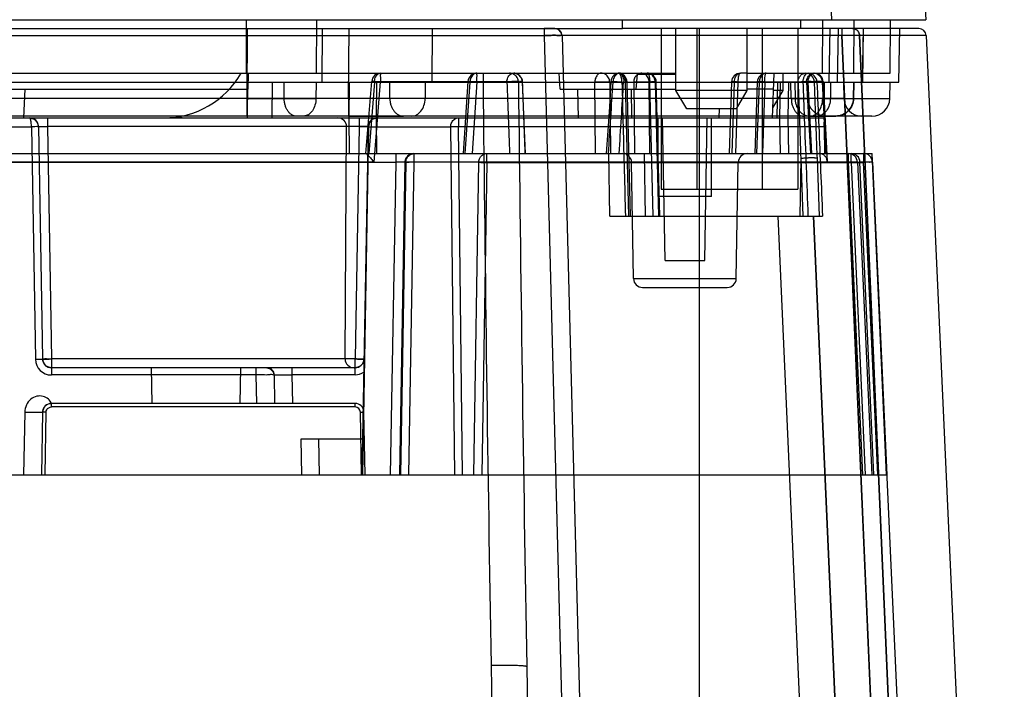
# Model space of a CAD drawing. Header units: millimetres. Extents: x 42 to 339, y 169 to 362.
# Tile 11 of 12: x 280 to 335, y 294 to 332. Entities that reach past the tile are written whole.
import ezdxf

# ---------------------------------------------------------------- set-up
doc = ezdxf.new("R2010")
doc.units = ezdxf.units.MM
doc.header["$LTSCALE"] = 34.608482
doc.layers.get('0').update_dxf_attribs({"linetype": 'CONTINUOUS'})

msp = doc.modelspace()

# ---------------------------------------------------------------- linework, layer by layer
at = {"color": 7, "linetype": 'Continuous'}
for p, q in [((329.403, 360.889), (330.94, 331.563)), ((325.674, 331.563), (325.346, 338.47)), ((55.44, 331.563), (330.94, 331.563)), ((292.861, 328.563), (292.872, 331.563)), ((296.791, 328.563), (296.802, 331.563)), ((313.94, 331.063), (313.936, 331.563)), ((323.94, 331.063), (323.945, 331.563)), ((325.149, 328.563), (325.174, 331.563)), ((326.907, 328.563), (326.933, 331.563)), ((328.94, 328.563), (328.967, 331.563)), ((70.288, 330.684), (309.551, 330.684)), ((182.362, 331.063), (313.941, 331.063)), ((292.894, 327.145), (292.921, 331.063)), ((297.107, 328.063), (297.128, 331.063)), ((298.588, 327.145), (298.62, 331.063)), ((303.269, 328.063), (303.293, 331.063)), ((310.151, 331.063), (309.551, 331.063)), ((309.551, 331.063), (309.551, 330.684)), ((309.551, 330.684), (312.082, 234.037)), ((326.24, 330.673), (310.551, 330.673)), ((310.551, 330.673), (313.081, 234.05)), ((323.94, 331.063), (313.941, 331.063)), ((316.105, 331.063), (316.105, 322.063)), ((316.94, 327.602), (316.94, 331.063)), ((318.105, 331.063), (318.105, 322.063)), ((318.24, 331.063), (318.24, 228.563)), ((320.94, 327.602), (320.94, 331.063)), ((321.775, 331.063), (321.775, 322.063)), ((323.775, 331.063), (323.775, 322.063)), ((330.558, 331.063), (323.94, 331.063)), ((325.526, 328.063), (325.577, 331.063)), ((325.993, 328.063), (326.044, 331.063)), ((326.838, 331.063), (326.24, 331.063)), ((326.24, 331.063), (326.24, 330.673)), ((326.24, 330.673), (330.422, 234.05)), ((330.423, 234.05), (326.24, 330.673)), ((330.958, 330.681), (327.236, 330.681)), ((327.236, 330.681), (331.419, 234.04)), ((331.419, 234.04), (327.236, 330.681)), ((327.405, 328.063), (327.456, 331.063)), ((327.406, 328.063), (327.458, 331.063)), ((329.44, 328.063), (329.493, 331.063)), ((330.958, 330.681), (335.346, 234.04)), ((178.44, 328.563), (316.94, 328.563)), ((292.962, 327.672), (292.978, 328.561)), ((306.125, 328.563), (306.125, 328.089)), ((310.44, 327.663), (310.393, 328.563)), ((314.765, 328.51), (314.69, 327.663)), ((314.765, 328.51), (316.94, 328.51)), ((320.94, 328.563), (320.554, 328.563)), ((320.94, 328.563), (328.94, 328.563)), ((322.358, 326.063), (322.445, 328.563)), ((322.94, 327.602), (322.94, 328.563)), ((62.94, 328.063), (329.44, 328.063)), ((292.906, 327.145), (292.9, 328.063)), ((292.914, 328.063), (292.9, 326.063)), ((294.293, 328.063), (294.279, 326.063)), ((294.975, 327.145), (294.969, 328.063)), ((296.762, 328.063), (296.756, 327.145)), ((298.612, 328.063), (298.595, 326.063)), ((298.603, 327.145), (298.596, 328.063)), ((299.56, 324.063), (299.884, 328.103)), ((300.038, 328.071), (299.716, 324.063)), ((300.021, 323.589), (300.383, 328.089)), ((300.038, 328.071), (315.776, 328.071)), ((300.144, 328.063), (300.128, 326.063)), ((306.125, 328.089), (300.383, 328.089)), ((300.901, 327.145), (300.894, 328.063)), ((302.885, 328.063), (302.878, 327.145)), ((305.278, 328.096), (305.009, 324.063)), ((305.126, 324.063), (305.394, 328.071)), ((305.777, 328.089), (305.508, 324.063)), ((312.436, 324.063), (312.392, 328.071)), ((313.226, 328.071), (313.272, 324.063)), ((314.306, 320.563), (314.11, 328.071)), ((314.399, 320.563), (314.198, 328.076)), ((314.584, 328.071), (314.61, 324.063)), ((315.467, 324.063), (315.438, 328.071)), ((315.657, 320.563), (315.47, 328.071)), ((315.776, 328.071), (315.964, 320.563)), ((316.029, 320.563), (315.834, 328.076)), ((320.055, 328.08), (319.914, 324.063)), ((320.21, 328.071), (320.069, 324.063)), ((324.35, 328.071), (320.21, 328.071)), ((320.297, 324.063), (320.427, 328.071)), ((321.498, 328.079), (321.365, 324.063)), ((321.482, 324.063), (321.615, 328.071)), ((321.914, 328.071), (321.791, 324.063)), ((322.625, 328.063), (322.591, 326.063)), ((322.777, 328.063), (322.743, 326.063)), ((323.24, 328.063), (323.206, 326.063)), ((323.241, 328.063), (323.207, 326.063)), ((323.403, 327.145), (323.387, 328.063)), ((323.633, 327.145), (323.617, 328.063)), ((324.264, 328.071), (324.472, 324.063)), ((324.327, 327.145), (324.312, 328.063)), ((324.313, 328.063), (324.328, 327.145)), ((324.553, 324.063), (324.35, 328.071)), ((325.193, 328.085), (324.701, 328.085)), ((325.354, 324.063), (325.145, 328.085)), ((325.355, 324.063), (325.146, 328.089)), ((325.181, 328.063), (325.165, 327.145)), ((325.193, 328.085), (325.421, 323.585)), ((325.194, 328.088), (325.421, 323.621)), ((325.24, 326.063), (325.275, 328.063)), ((325.609, 328.063), (325.594, 327.145)), ((326.34, 328.063), (326.356, 327.145)), ((326.906, 328.063), (326.891, 327.145)), ((326.892, 327.145), (326.907, 328.063)), ((328.924, 327.145), (328.94, 328.063)), ((185.44, 327.663), (291.898, 327.663)), ((280.44, 327.663), (280.357, 326.063)), ((291.919, 327.672), (292.962, 327.672)), ((310.44, 327.663), (316.94, 327.663)), ((311.468, 326.063), (311.44, 327.663)), ((314.468, 326.063), (314.44, 327.663)), ((320.94, 327.602), (316.94, 327.602)), ((317.54, 326.563), (316.94, 327.602)), ((320.34, 326.563), (320.94, 327.602)), ((322.414, 327.663), (320.94, 327.663)), ((322.378, 326.627), (322.94, 327.602)), ((322.94, 327.602), (322.412, 327.602)), ((326.356, 327.145), (100.356, 327.145)), ((292.894, 326.163), (292.894, 327.145)), ((292.906, 327.145), (292.906, 326.163)), ((298.588, 327.145), (298.588, 326.163)), ((298.603, 326.163), (298.603, 327.145)), ((326.891, 327.145), (328.924, 327.145)), ((320.34, 326.563), (317.54, 326.563)), ((319.358, 326.063), (319.375, 326.563)), ((327.925, 326.163), (64.456, 326.163)), ((185.524, 326.063), (288.232, 326.063)), ((280.705, 326.063), (280.953, 325.997)), ((281.135, 325.817), (281.205, 325.572)), ((281.705, 326.063), (281.705, 325.572)), ((288.232, 326.063), (289.575, 326.063)), ((289.575, 326.063), (322.358, 326.063)), ((298.595, 326.063), (298.612, 324.063)), ((298.595, 326.063), (300.128, 326.063)), ((298.603, 326.163), (301.667, 326.163)), ((299.176, 326.063), (299.176, 325.572)), ((299.928, 325.997), (300.176, 326.063)), ((300.128, 326.063), (300.144, 324.063)), ((304.755, 326.063), (304.755, 325.554)), ((315.94, 321.663), (315.94, 326.063)), ((316.33, 318.063), (316.19, 326.063)), ((318.551, 318.063), (318.69, 326.063)), ((318.94, 321.663), (318.94, 326.063)), ((322.358, 326.063), (325.24, 326.063)), ((322.743, 326.063), (322.777, 324.063)), ((322.743, 326.063), (323.206, 326.063)), ((323.206, 326.063), (323.24, 324.063)), ((324.399, 326.163), (325.326, 326.163)), ((324.399, 326.163), (325.328, 326.163)), ((324.475, 326.163), (325.893, 326.163)), ((325.894, 326.163), (324.828, 326.163)), ((261.931, 325.554), (280.805, 325.554)), ((280.805, 325.554), (281.032, 312.54)), ((281.204, 325.571), (281.203, 325.588)), ((281.205, 325.572), (281.432, 312.554)), ((299.176, 325.572), (281.705, 325.572)), ((281.705, 325.572), (281.932, 312.554)), ((298.388, 312.554), (298.478, 325.572)), ((299.176, 325.572), (298.949, 312.554)), ((299.676, 325.572), (299.336, 306.063)), ((299.389, 306.063), (299.729, 325.554)), ((299.729, 325.554), (304.308, 325.554)), ((304.308, 325.554), (304.518, 306.063)), ((325.239, 325.554), (304.755, 325.554)), ((304.965, 306.063), (304.755, 325.554)), ((325.239, 325.554), (325.265, 324.063)), ((64.274, 324.063), (327.93, 324.063)), ((301.246, 323.572), (301.246, 324.063)), ((302.246, 324.063), (302.246, 323.572)), ((306.329, 323.567), (306.329, 324.063)), ((313.23, 320.563), (313.169, 324.063)), ((315.23, 320.563), (315.169, 324.063)), ((326.614, 323.572), (326.614, 324.063)), ((326.757, 323.572), (326.757, 324.063)), ((327.461, 324.063), (327.461, 323.567)), ((328.749, 306.063), (327.93, 324.063)), ((300.021, 323.589), (262.246, 323.589)), ((279.635, 323.572), (301.246, 323.572)), ((300.94, 306.063), (301.246, 323.572)), ((301.746, 323.572), (301.44, 306.063)), ((301.799, 323.572), (301.493, 306.063)), ((326.757, 323.572), (301.799, 323.572)), ((302.246, 323.572), (301.94, 306.063)), ((305.617, 306.063), (305.882, 323.572)), ((306.329, 323.567), (306.064, 306.063)), ((306.329, 323.567), (327.461, 323.567)), ((314.563, 317.054), (314.449, 323.572)), ((320.318, 317.054), (320.432, 323.572)), ((323.934, 323.774), (323.886, 320.563)), ((323.934, 323.774), (324.055, 320.563)), ((324.987, 320.563), (324.865, 323.788)), ((327.114, 323.585), (325.421, 323.585)), ((327.423, 306.063), (326.614, 323.572)), ((326.757, 323.572), (327.541, 306.063)), ((327.114, 323.586), (327.923, 306.063)), ((327.114, 323.585), (327.922, 306.063)), ((327.962, 323.585), (327.256, 323.585)), ((328.041, 306.063), (327.256, 323.585)), ((328.255, 306.063), (327.461, 323.567)), ((327.96, 323.585), (328.755, 306.063)), ((327.96, 323.585), (328.755, 306.063)), ((327.962, 323.585), (332.164, 231.063)), ((316.105, 322.063), (323.775, 322.063)), ((318.94, 321.663), (315.94, 321.663)), ((313.23, 320.563), (325.156, 320.563)), ((322.657, 320.563), (326.604, 231.063)), ((328.598, 231.063), (324.651, 320.563)), ((324.651, 320.563), (328.598, 231.063)), ((316.33, 318.063), (318.551, 318.063)), ((314.563, 317.054), (320.318, 317.054)), ((315.063, 316.563), (319.818, 316.563)), ((298.949, 312.554), (281.932, 312.554)), ((281.932, 312.554), (281.932, 311.656)), ((298.949, 311.67), (298.949, 312.563)), ((298.949, 312.063), (281.932, 312.063)), ((287.575, 310.063), (287.54, 312.063)), ((292.505, 310.063), (292.54, 312.063)), ((293.412, 311.656), (293.412, 312.063)), ((295.412, 312.063), (295.412, 311.67)), ((293.412, 311.656), (281.932, 311.656)), ((293.44, 310.063), (293.412, 311.656)), ((294.412, 311.67), (294.44, 310.063)), ((298.949, 311.67), (295.412, 311.67)), ((295.412, 311.67), (295.44, 310.063)), ((298.949, 310.063), (281.932, 310.063)), ((281.932, 309.866), (281.932, 310.063)), ((298.949, 309.866), (281.932, 309.866)), ((298.949, 309.866), (298.949, 310.063)), ((280.432, 309.572), (280.371, 306.063)), ((281.432, 309.571), (281.371, 306.063)), ((281.571, 306.063), (281.632, 309.57)), ((299.31, 306.063), (299.249, 309.57)), ((299.51, 306.063), (299.449, 309.571)), ((299.371, 308.063), (295.905, 308.063)), ((295.905, 308.063), (295.94, 306.063)), ((296.905, 308.063), (296.94, 306.063)), ((299.371, 308.063), (299.371, 308.073)), ((216.941, 306.063), (328.755, 306.063)), ((306.575, 295.399), (307.742, 228.563)), ((308.575, 295.339), (309.74, 228.563))]:
    msp.add_line(p, q, dxfattribs=at)
for points in [[(310.551, 330.673), (310.493, 330.869), (310.348, 331.011), (310.151, 331.063)], [(308.495, 324.063), (308.444, 325.362), (308.393, 326.701), (308.342, 328.08)], [(313.295, 328.094), (313.206, 326.688), (313.119, 325.345), (313.035, 324.063)], [(280.705, 326.063), (280.952, 325.997), (281.135, 325.817), (281.205, 325.572)], [(281.139, 325.811), (281.048, 325.927), (280.938, 326.005), (280.79, 326.055)], [(299.676, 325.572), (299.745, 325.817), (299.928, 325.997)], [(301.746, 323.572), (301.815, 323.817), (301.998, 323.997), (302.246, 324.063)], [(281.932, 312.063), (281.779, 312.087), (281.641, 312.156), (281.53, 312.265), (281.458, 312.402), (281.432, 312.554)], [(299.449, 312.554), (299.422, 312.402), (299.35, 312.265), (299.24, 312.156), (299.102, 312.087), (298.949, 312.063)], [(294.012, 312.063), (294.21, 312.01), (294.356, 311.867), (294.412, 311.67)], [(281.432, 309.571), (281.458, 309.722), (281.525, 309.854), (281.627, 309.959), (281.761, 310.033), (281.931, 310.063)]]:
    msp.add_lwpolyline(points, dxfattribs=at)
for centre, radius, start, end in [((310.151, 330.663), 0.4, 1.4994, 90.0028), ((330.558, 330.663), 0.4, 2.6, 89.9999), ((288.232, 331.063), 5, 270, 329.9479), ((300.383, 328.063), 0.5, 90, 175.4086), ((305.777, 328.063), 0.5, 90.0001, 176.1815), ((307.843, 328.063), 0.5, 2.0228, 89.9975), ((313.794, 328.063), 0.5, 90.0012, 176.4099), ((313.7, 328.063), 0.5, 1.5254, 90), ((315.334, 328.063), 0.5, 1.4823, 90), ((320.554, 328.063), 0.5, 90, 177.9826), ((321.998, 328.063), 0.5, 89.9933, 178.1008), ((324.203, 328.065), 0.498, 46.1859, 89.9909), ((324.344, 328.065), 0.498, 46.1911, 89.9914), ((324.647, 328.063), 0.5, 2.972, 90), ((324.647, 328.065), 0.498, 46.2025, 89.9923), ((324.695, 328.063), 0.5, 2.9035, 90), ((324.695, 328.065), 0.498, 46.2043, 89.9924), ((4850.739, 374.305), 4544.849, 180.582648, 180.994801), ((4801.809, 373.622), 4495.914, 180.580276, 180.996915), ((1301.878, 363.786), 995.06, 182.056892, 182.287881), ((5684.354, 388.93), 5376.594, 180.648558, 180.997513), ((5684.351, 388.931), 5376.591, 180.648563, 180.997518), ((308.083, 324.53), 3.572, 88.7109, 89.2006), ((1410.254, 366.799), 1102.608, 182.012833, 182.221283), ((-696.176, 391.312), 1011.566, 356.188152, 356.415683), ((-858.181, 397.811), 1174.255, 356.399211, 356.595175), ((324.201, 328.063), 0.501, 2.5697, 46.1963), ((324.342, 328.063), 0.501, 2.571, 46.201), ((325.038, 321.307), 6.801, 92.2772, 92.608), ((324.645, 328.063), 0.5, 2.5741, 46.2113), ((324.693, 328.063), 0.5, 2.5747, 46.213), ((294.837, 1627.408), 1300.264, 269.914366, 270.08455), ((293.941, 722.752), 395.608, 269.85017, 270.14983), ((327.356, 327.163), 1, 181, 270), ((327.925, 327.163), 1, 270, 359), ((280.705, 325.563), 0.5, 1, 90), ((289.575, 329.063), 3, 258.1429, 269.9978), ((300.176, 325.563), 0.5, 90, 179), ((302.246, 323.563), 0.5, 90, 179), ((313.949, 323.563), 0.5, 1, 89.9975), ((320.932, 323.563), 0.5, 90.0025, 179), ((326.614, 323.563), 0.5, 2.5732, 89.9761), ((326.757, 323.563), 0.499, 46.2763, 89.9954), ((327.461, 323.563), 0.5, 2.5999, 90), ((327.463, 323.563), 0.5, 2.6, 90), ((326.756, 323.563), 0.5, 2.5958, 46.2733), ((315.063, 317.063), 0.5, 181.0001, 270), ((319.818, 317.063), 0.5, 270, 358.9999), ((281.932, 312.556), 0.9, 181.0017, 269.9949), ((281.932, 312.563), 0.5, 180, 270.1533), ((298.949, 312.563), 0.5, 269.0065, 359), ((294.012, 311.663), 0.4, 0.9998, 89.9984), ((298.949, 312.57), 0.9, 269.9957, 302.763), ((281.932, 309.563), 0.5, 90, 179), ((298.949, 309.563), 0.5, 1, 90), ((298.949, 309.566), 0.3, 0.7316, 89.9572)]:
    msp.add_arc(centre, radius, start, end, dxfattribs=at)
for centre, start_param, end_param in [((297.953, 325.563), -0.224353, 1.32899), ((298.913, 312.563), 2.91724, 4.470583)]:
    msp.add_ellipse(centre, major_axis=(0.513, 0.12), ratio=0.947057, start_param=start_param, end_param=end_param, dxfattribs=at)
for points, knots in [([(309.551, 330.684), (309.679, 330.685), (309.907, 330.68), (310.241, 330.702), (310.394, 330.655), (310.55, 330.699), (310.551, 330.673)], [0, 0, 0, 0, 0.38244, 0.70664, 0.923395, 1, 1, 1, 1]), ([(310.551, 330.673), (310.55, 330.699), (310.395, 330.655), (310.241, 330.702), (309.907, 330.68), (309.679, 330.685), (309.551, 330.684)], [0, 0, 0, 0, 0.076607, 0.293374, 0.617582, 1, 1, 1, 1]), ([(327.236, 330.681), (327.203, 330.684), (327.096, 330.682), (326.885, 330.683), (326.586, 330.679), (326.361, 330.675), (326.24, 330.673)], [0, 0, 0, 0, 0.099966, 0.321639, 0.635194, 1, 1, 1, 1]), ([(326.838, 331.063), (326.903, 331.063), (327.037, 331.029), (327.19, 330.886), (327.233, 330.75), (327.236, 330.681)], [0, 0, 0, 0, 0.325456, 0.657187, 1, 1, 1, 1]), ([(327.236, 330.681), (327.233, 330.748), (327.192, 330.883), (327.041, 331.027), (326.905, 331.063), (326.838, 331.063)], [0, 0, 0, 0, 0.334369, 0.66676, 1, 1, 1, 1]), ([(300.141, 328.419), (300.161, 328.448), (300.206, 328.499), (300.29, 328.551), (300.353, 328.563), (300.383, 328.563)], [0, 0, 0, 0, 0.362061, 0.691272, 1, 1, 1, 1]), ([(300.383, 328.089), (300.387, 328.143), (300.391, 328.247), (300.381, 328.403), (300.371, 328.48), (300.397, 328.563), (300.383, 328.563)], [0, 0, 0, 0, 0.341694, 0.675299, 0.910289, 1, 1, 1, 1]), ([(305.777, 328.563), (305.744, 328.563), (305.675, 328.551), (305.582, 328.5), (305.531, 328.449), (305.508, 328.419)], [0, 0, 0, 0, 0.316916, 0.647319, 1, 1, 1, 1]), ([(305.777, 328.089), (305.777, 328.165), (305.764, 328.314), (305.803, 328.43), (305.753, 328.563), (305.777, 328.563)], [0, 0, 0, 0, 0.483581, 0.851194, 1, 1, 1, 1]), ([(307.574, 328.419), (307.597, 328.449), (307.648, 328.5), (307.742, 328.551), (307.81, 328.563), (307.843, 328.563)], [0, 0, 0, 0, 0.352879, 0.683271, 1, 1, 1, 1]), ([(308.105, 328.063), (308.105, 328.151), (308.057, 328.329), (307.866, 328.517), (307.693, 328.563), (307.61, 328.563)], [0, 0, 0, 0, 0.342943, 0.675174, 1, 1, 1, 1]), ([(308.327, 328.071), (308.323, 328.104), (308.311, 328.173), (308.282, 328.283), (308.217, 328.394), (308.11, 328.49), (307.98, 328.548), (307.886, 328.563), (307.843, 328.563)], [0, 0, 0, 0, 0.128663, 0.276978, 0.446158, 0.628584, 0.832444, 1, 1, 1, 1]), ([(312.737, 328.563), (312.707, 328.563), (312.645, 328.551), (312.56, 328.499), (312.515, 328.448), (312.495, 328.419)], [0, 0, 0, 0, 0.30877, 0.637985, 1, 1, 1, 1]), ([(313.226, 328.071), (313.225, 328.154), (313.18, 328.322), (312.999, 328.513), (312.825, 328.563), (312.737, 328.563)], [0, 0, 0, 0, 0.326272, 0.654503, 1, 1, 1, 1]), ([(313.794, 328.563), (313.761, 328.563), (313.692, 328.551), (313.599, 328.5), (313.548, 328.448), (313.525, 328.419)], [0, 0, 0, 0, 0.319229, 0.649776, 1, 1, 1, 1]), ([(313.7, 328.563), (313.735, 328.563), (313.808, 328.551), (313.909, 328.501), (313.965, 328.449), (313.989, 328.419)], [0, 0, 0, 0, 0.321999, 0.65325, 1, 1, 1, 1]), ([(313.734, 328.556), (313.73, 328.558), (313.723, 328.56), (313.711, 328.562), (313.704, 328.563), (313.7, 328.563)], [0, 0, 0, 0, 0.340421, 0.67238, 1, 1, 1, 1]), ([(313.911, 328.071), (313.911, 328.146), (313.896, 328.283), (313.844, 328.453), (313.773, 328.541), (313.734, 328.556)], [0, 0, 0, 0, 0.418743, 0.764745, 1, 1, 1, 1]), ([(313.924, 328.435), (313.912, 328.46), (313.898, 328.502), (313.858, 328.56), (313.816, 328.563), (313.795, 328.563)], [0, 0, 0, 0, 0.427998, 0.685123, 1, 1, 1, 1]), ([(313.924, 328.435), (313.937, 328.405), (313.962, 328.343), (313.999, 328.252), (314.027, 328.16), (314.013, 328.098), (314.001, 328.071)], [0, 0, 0, 0, 0.256001, 0.52539, 0.773674, 1, 1, 1, 1]), ([(314.699, 328.419), (314.721, 328.449), (314.773, 328.5), (314.866, 328.551), (314.934, 328.563), (314.967, 328.563)], [0, 0, 0, 0, 0.352838, 0.683233, 1, 1, 1, 1]), ([(315.438, 328.071), (315.437, 328.154), (315.395, 328.32), (315.221, 328.512), (315.052, 328.563), (314.967, 328.563)], [0, 0, 0, 0, 0.331009, 0.65916, 1, 1, 1, 1]), ([(315.776, 328.071), (315.775, 328.156), (315.735, 328.323), (315.57, 328.513), (315.41, 328.563), (315.334, 328.563)], [0, 0, 0, 0, 0.350876, 0.684403, 1, 1, 1, 1]), ([(315.334, 328.563), (315.347, 328.563), (315.378, 328.544), (315.406, 328.491), (315.422, 328.446), (315.429, 328.419)], [0, 0, 0, 0, 0.213921, 0.540016, 1, 1, 1, 1]), ([(320.21, 328.071), (320.212, 328.126), (320.227, 328.234), (320.28, 328.39), (320.353, 328.476), (320.397, 328.507)], [0, 0, 0, 0, 0.332957, 0.6674, 1, 1, 1, 1]), ([(320.397, 328.507), (320.413, 328.519), (320.446, 328.539), (320.499, 328.558), (320.536, 328.563), (320.554, 328.563)], [0, 0, 0, 0, 0.348002, 0.678819, 1, 1, 1, 1]), ([(320.465, 328.419), (320.472, 328.446), (320.487, 328.49), (320.513, 328.543), (320.542, 328.563), (320.554, 328.563)], [0, 0, 0, 0, 0.465882, 0.792421, 1, 1, 1, 1]), ([(321.998, 328.563), (321.964, 328.563), (321.896, 328.551), (321.803, 328.5), (321.752, 328.449), (321.729, 328.419)], [0, 0, 0, 0, 0.316767, 0.647162, 1, 1, 1, 1]), ([(321.914, 328.071), (321.916, 328.129), (321.922, 328.238), (321.93, 328.385), (321.946, 328.475), (321.961, 328.511)], [0, 0, 0, 0, 0.391724, 0.735388, 1, 1, 1, 1]), ([(321.961, 328.511), (321.965, 328.52), (321.972, 328.537), (321.982, 328.556), (321.993, 328.563), (321.997, 328.563)], [0, 0, 0, 0, 0.475586, 0.799474, 1, 1, 1, 1]), ([(323.788, 328.071), (323.785, 328.114), (323.792, 328.205), (323.851, 328.336), (323.909, 328.418), (323.947, 328.454)], [0, 0, 0, 0, 0.300272, 0.629348, 1, 1, 1, 1]), ([(323.947, 328.454), (323.97, 328.477), (324.02, 328.517), (324.108, 328.555), (324.171, 328.563), (324.202, 328.563)], [0, 0, 0, 0, 0.339736, 0.666498, 1, 1, 1, 1]), ([(324.076, 328.071), (324.075, 328.131), (324.085, 328.245), (324.139, 328.397), (324.194, 328.483), (324.228, 328.514)], [0, 0, 0, 0, 0.37214, 0.710807, 1, 1, 1, 1]), ([(324.228, 328.514), (324.239, 328.524), (324.263, 328.542), (324.302, 328.559), (324.33, 328.563), (324.344, 328.563)], [0, 0, 0, 0, 0.351526, 0.681375, 1, 1, 1, 1]), ([(324.264, 328.071), (324.259, 328.121), (324.27, 328.238), (324.353, 328.39), (324.471, 328.529), (324.59, 328.563), (324.647, 328.563)], [0, 0, 0, 0, 0.219628, 0.496127, 0.75022, 1, 1, 1, 1]), ([(324.35, 328.071), (324.346, 328.116), (324.352, 328.213), (324.407, 328.345), (324.46, 328.429), (324.491, 328.464)], [0, 0, 0, 0, 0.31183, 0.670297, 1, 1, 1, 1]), ([(324.491, 328.464), (324.509, 328.485), (324.548, 328.521), (324.618, 328.556), (324.669, 328.563), (324.695, 328.563)], [0, 0, 0, 0, 0.349154, 0.672952, 1, 1, 1, 1]), ([(300.038, 328.071), (300.015, 328.075), (299.978, 328.08), (299.928, 328.087), (299.904, 328.096), (299.884, 328.097), (299.886, 328.108), (299.9, 328.107), (299.914, 328.11), (299.936, 328.11), (299.96, 328.111), (299.986, 328.11), (300.013, 328.11), (300.044, 328.109), (300.08, 328.108), (300.123, 328.106), (300.174, 328.103), (300.236, 328.1), (300.307, 328.095), (300.357, 328.091), (300.383, 328.089)], [0, 0, 0, 0, 0.105543, 0.176519, 0.218446, 0.237189, 0.243084, 0.259087, 0.285074, 0.318023, 0.356202, 0.395158, 0.435827, 0.479235, 0.535578, 0.59885, 0.677267, 0.770835, 0.880525, 1, 1, 1, 1]), ([(300.038, 328.071), (300.038, 328.112), (300.046, 328.196), (300.08, 328.314), (300.118, 328.387), (300.141, 328.419)], [0, 0, 0, 0, 0.333761, 0.678448, 1, 1, 1, 1]), ([(305.394, 328.071), (305.358, 328.076), (305.26, 328.064), (305.33, 328.133), (305.384, 328.105), (305.426, 328.105)], [0, 0, 0, 0, 0.428649, 0.495594, 1, 1, 1, 1]), ([(305.508, 328.419), (305.483, 328.387), (305.441, 328.315), (305.403, 328.196), (305.394, 328.112), (305.394, 328.071)], [0, 0, 0, 0, 0.3269, 0.670662, 1, 1, 1, 1]), ([(305.426, 328.105), (305.46, 328.104), (305.535, 328.102), (305.651, 328.097), (305.734, 328.092), (305.777, 328.089)], [0, 0, 0, 0, 0.293315, 0.634249, 1, 1, 1, 1]), ([(308.105, 328.063), (308.032, 328.079), (307.806, 328.079), (307.381, 328.088), (306.795, 328.089), (306.358, 328.09), (306.125, 328.089)], [0, 0, 0, 0, 0.113396, 0.33851, 0.646947, 1, 1, 1, 1]), ([(307.46, 328.071), (307.461, 328.112), (307.47, 328.196), (307.507, 328.315), (307.55, 328.388), (307.574, 328.419)], [0, 0, 0, 0, 0.330253, 0.673982, 1, 1, 1, 1]), ([(308.164, 328.063), (308.143, 328.091), (308.073, 328.116), (307.982, 328.093), (307.888, 328.101), (307.786, 328.095), (307.677, 328.09), (307.567, 328.083), (307.495, 328.076), (307.46, 328.071)], [0, 0, 0, 0, 0.150683, 0.264224, 0.393725, 0.539524, 0.695732, 0.85279, 1, 1, 1, 1]), ([(308.327, 328.071), (308.332, 328.073), (308.345, 328.074), (308.338, 328.089), (308.32, 328.089), (308.298, 328.095), (308.267, 328.092), (308.23, 328.118), (308.204, 328.074), (308.177, 328.069), (308.164, 328.063)], [0, 0, 0, 0, 0.075752, 0.106491, 0.182627, 0.299368, 0.442489, 0.613335, 0.801902, 1, 1, 1, 1]), ([(312.495, 328.419), (312.472, 328.387), (312.434, 328.314), (312.401, 328.195), (312.393, 328.112), (312.392, 328.071)], [0, 0, 0, 0, 0.322087, 0.666803, 1, 1, 1, 1]), ([(312.393, 328.071), (312.473, 328.075), (312.639, 328.079), (312.878, 328.082), (313.075, 328.078), (313.187, 328.077), (313.226, 328.071)], [0, 0, 0, 0, 0.288473, 0.598495, 0.858859, 1, 1, 1, 1]), ([(313.411, 328.071), (313.403, 328.072), (313.387, 328.074), (313.365, 328.077), (313.345, 328.08), (313.328, 328.083), (313.316, 328.086), (313.308, 328.088), (313.303, 328.089), (313.3, 328.09), (313.297, 328.092), (313.295, 328.093), (313.295, 328.095), (313.297, 328.096), (313.3, 328.097), (313.303, 328.098), (313.307, 328.099), (313.314, 328.099), (313.322, 328.1), (313.331, 328.101), (313.342, 328.101), (313.356, 328.102), (313.374, 328.102), (313.402, 328.102), (313.442, 328.102), (313.527, 328.1), (313.657, 328.095), (313.825, 328.085), (313.943, 328.076), (314.001, 328.071)], [0, 0, 0, 0, 0.030424, 0.057669, 0.081445, 0.101464, 0.119589, 0.12669, 0.132512, 0.137086, 0.140455, 0.142712, 0.144134, 0.147645, 0.150815, 0.154971, 0.160086, 0.166114, 0.180705, 0.189157, 0.198282, 0.218227, 0.240037, 0.263811, 0.31902, 0.388427, 0.56943, 0.790436, 1, 1, 1, 1]), ([(313.525, 328.419), (313.502, 328.389), (313.46, 328.318), (313.421, 328.199), (313.412, 328.114), (313.411, 328.071)], [0, 0, 0, 0, 0.313985, 0.657473, 1, 1, 1, 1]), ([(313.913, 328.072), (313.971, 328.073), (314.063, 328.069), (314.152, 328.083), (314.217, 328.069), (314.137, 328.072), (314.11, 328.071)], [0, 0, 0, 0, 0.485874, 0.758782, 0.775759, 1, 1, 1, 1]), ([(313.913, 328.072), (313.931, 327.238), (313.97, 325.57), (314.044, 323.067), (314.082, 321.398), (314.101, 320.563)], [0, 0, 0, 0, 0.333021, 0.666355, 1, 1, 1, 1]), ([(313.989, 328.419), (314.016, 328.388), (314.062, 328.316), (314.103, 328.197), (314.112, 328.112), (314.113, 328.071)], [0, 0, 0, 0, 0.329718, 0.672685, 1, 1, 1, 1]), ([(314.584, 328.071), (314.585, 328.112), (314.593, 328.192), (314.629, 328.311), (314.671, 328.384), (314.699, 328.419)], [0, 0, 0, 0, 0.32751, 0.640278, 1, 1, 1, 1]), ([(314.584, 328.071), (314.651, 328.075), (314.802, 328.079), (315.033, 328.081), (315.196, 328.08), (315.276, 328.078)], [0, 0, 0, 0, 0.290405, 0.652508, 1, 1, 1, 1]), ([(315.276, 328.078), (315.299, 328.078), (315.339, 328.077), (315.393, 328.075), (315.424, 328.073), (315.438, 328.071)], [0, 0, 0, 0, 0.410374, 0.747055, 1, 1, 1, 1]), ([(315.429, 328.419), (315.439, 328.385), (315.454, 328.31), (315.466, 328.194), (315.47, 328.112), (315.47, 328.071)], [0, 0, 0, 0, 0.303121, 0.652015, 1, 1, 1, 1]), ([(315.776, 328.071), (315.796, 328.072), (315.865, 328.076), (315.74, 328.077), (315.651, 328.075), (315.533, 328.073), (315.47, 328.071)], [0, 0, 0, 0, 0.13692, 0.243686, 0.550347, 1, 1, 1, 1]), ([(320.427, 328.071), (320.37, 328.073), (320.277, 328.074), (320.151, 328.085), (320.097, 328.073), (320.045, 328.089), (320.063, 328.063), (320.071, 328.063)], [0, 0, 0, 0, 0.431452, 0.725083, 0.888831, 0.937506, 1, 1, 1, 1]), ([(320.071, 328.063), (320.075, 328.062), (320.078, 328.075), (320.092, 328.083), (320.107, 328.074), (320.126, 328.076), (320.15, 328.074), (320.178, 328.073), (320.199, 328.072), (320.21, 328.071)], [0, 0, 0, 0, 0.093011, 0.183767, 0.289086, 0.417218, 0.578314, 0.772189, 1, 1, 1, 1]), ([(320.427, 328.071), (320.427, 328.112), (320.43, 328.194), (320.442, 328.31), (320.456, 328.385), (320.465, 328.419)], [0, 0, 0, 0, 0.348357, 0.697354, 1, 1, 1, 1]), ([(321.914, 328.071), (321.834, 328.074), (321.698, 328.073), (321.576, 328.087), (321.467, 328.073), (321.578, 328.073), (321.614, 328.071)], [0, 0, 0, 0, 0.465772, 0.754936, 0.790344, 1, 1, 1, 1]), ([(321.729, 328.419), (321.704, 328.387), (321.662, 328.315), (321.624, 328.196), (321.615, 328.112), (321.615, 328.071)], [0, 0, 0, 0, 0.326501, 0.670257, 1, 1, 1, 1]), ([(323.788, 328.071), (323.806, 328.075), (323.846, 328.08), (323.936, 328.09), (324.058, 328.1), (324.183, 328.107), (324.279, 328.109), (324.344, 328.111), (324.407, 328.111), (324.469, 328.111), (324.528, 328.109), (324.583, 328.106), (324.63, 328.102), (324.665, 328.098), (324.686, 328.093), (324.697, 328.089), (324.7, 328.087), (324.701, 328.085)], [0, 0, 0, 0, 0.059621, 0.130678, 0.294873, 0.461931, 0.538868, 0.608985, 0.676311, 0.744286, 0.810398, 0.871247, 0.923608, 0.964323, 0.986807, 0.994515, 1, 1, 1, 1]), ([(323.788, 328.071), (323.811, 327.4), (323.86, 325.967), (323.909, 324.534), (323.934, 323.774)], [0, 0, 0, 0, 0.469058, 1, 1, 1, 1]), ([(324.076, 328.071), (324.115, 328.074), (324.195, 328.079), (324.276, 328.083), (324.316, 328.085)], [0, 0, 0, 0, 0.492829, 1, 1, 1, 1]), ([(324.358, 320.563), (324.29, 322.389), (324.196, 324.892), (324.101, 327.395), (324.076, 328.071)], [0, 0, 0, 0, 0.729786, 1, 1, 1, 1]), ([(324.264, 328.071), (324.286, 328.075), (324.333, 328.081), (324.403, 328.089), (324.474, 328.096), (324.542, 328.101), (324.605, 328.105), (324.663, 328.108), (324.718, 328.11), (324.771, 328.112), (324.829, 328.114), (324.889, 328.114), (324.949, 328.114), (325.008, 328.112), (325.061, 328.11), (325.105, 328.102), (325.132, 328.103), (325.147, 328.089), (325.145, 328.085)], [0, 0, 0, 0, 0.076788, 0.157601, 0.238001, 0.316326, 0.38692, 0.453962, 0.510866, 0.570346, 0.635563, 0.70357, 0.772447, 0.839666, 0.901253, 0.952402, 0.986605, 1, 1, 1, 1]), ([(324.316, 328.085), (324.323, 328.086), (324.374, 328.088), (324.445, 328.09), (324.528, 328.093), (324.582, 328.094), (324.632, 328.094), (324.679, 328.094), (324.724, 328.094), (324.763, 328.093), (324.796, 328.092), (324.819, 328.09), (324.833, 328.088), (324.839, 328.087), (324.841, 328.086), (324.842, 328.085)], [0, 0, 0, 0, 0.038369, 0.292539, 0.405857, 0.507773, 0.601295, 0.692123, 0.777242, 0.853045, 0.916244, 0.9638, 0.98659, 0.994456, 1, 1, 1, 1]), ([(324.35, 328.071), (324.36, 328.073), (324.381, 328.075), (324.415, 328.079), (324.454, 328.082), (324.494, 328.086), (324.533, 328.089), (324.572, 328.092), (324.612, 328.094), (324.652, 328.097), (324.691, 328.099), (324.717, 328.1), (324.729, 328.101)], [0, 0, 0, 0, 0.075439, 0.169196, 0.274239, 0.381337, 0.483734, 0.585561, 0.69058, 0.797944, 0.903155, 1, 1, 1, 1]), ([(324.865, 323.788), (324.847, 324.265), (324.811, 325.22), (324.756, 326.653), (324.72, 327.608), (324.701, 328.085)], [0, 0, 0, 0, 0.333205, 0.66654, 1, 1, 1, 1]), ([(324.768, 328.102), (324.794, 328.103), (324.846, 328.105), (324.925, 328.107), (325.003, 328.107), (325.073, 328.107), (325.138, 328.1), (325.168, 328.103), (325.196, 328.089), (325.193, 328.085)], [0, 0, 0, 0, 0.17839, 0.366244, 0.549822, 0.723058, 0.869119, 0.967833, 1, 1, 1, 1]), ([(324.842, 328.085), (324.877, 327.25), (324.947, 325.578), (325.051, 323.07), (325.121, 321.399), (325.156, 320.563)], [0, 0, 0, 0, 0.33338, 0.666713, 1, 1, 1, 1]), ([(295.665, 326.163), (295.623, 326.163), (295.535, 326.175), (295.43, 326.219), (295.349, 326.272), (295.267, 326.341), (295.175, 326.45), (295.086, 326.606), (295.023, 326.781), (294.985, 326.963), (294.976, 327.085), (294.975, 327.145)], [0, 0, 0, 0, 0.095168, 0.19929, 0.255669, 0.315052, 0.442305, 0.579121, 0.721206, 0.863086, 1, 1, 1, 1]), ([(296.756, 327.145), (296.754, 327.02), (296.721, 326.779), (296.58, 326.46), (296.359, 326.226), (296.16, 326.163), (296.066, 326.163)], [0, 0, 0, 0, 0.286519, 0.549176, 0.786722, 1, 1, 1, 1]), ([(302.878, 327.145), (302.474, 327.144), (301.58, 327.143), (300.15, 327.144), (299.124, 327.145), (298.588, 327.145)], [0, 0, 0, 0, 0.282531, 0.625453, 1, 1, 1, 1]), ([(300.901, 327.145), (300.744, 327.145), (300.4, 327.144), (299.851, 327.143), (299.242, 327.144), (298.82, 327.145), (298.603, 327.145)], [0, 0, 0, 0, 0.205287, 0.448261, 0.717353, 1, 1, 1, 1]), ([(300.901, 327.145), (300.902, 327.085), (300.912, 326.962), (300.954, 326.78), (301.025, 326.605), (301.123, 326.448), (301.226, 326.34), (301.317, 326.272), (301.407, 326.218), (301.524, 326.175), (301.621, 326.163), (301.667, 326.163)], [0, 0, 0, 0, 0.13154, 0.268426, 0.406736, 0.541827, 0.66995, 0.730766, 0.789167, 0.898675, 1, 1, 1, 1]), ([(302.112, 326.163), (302.21, 326.163), (302.417, 326.218), (302.667, 326.438), (302.835, 326.761), (302.876, 327.014), (302.878, 327.145)], [0, 0, 0, 0, 0.215833, 0.447601, 0.712236, 1, 1, 1, 1]), ([(323.403, 327.145), (323.525, 327.145), (323.698, 327.144), (323.914, 327.144), (324.044, 327.144), (324.15, 327.144), (324.231, 327.144), (324.288, 327.145), (324.317, 327.145), (324.327, 327.145)], [0, 0, 0, 0, 0.396571, 0.561477, 0.702073, 0.816965, 0.905351, 0.966579, 1, 1, 1, 1]), ([(323.403, 327.145), (323.404, 327.085), (323.413, 326.963), (323.45, 326.781), (323.514, 326.606), (323.602, 326.45), (323.695, 326.341), (323.777, 326.272), (323.858, 326.219), (323.963, 326.175), (324.051, 326.163), (324.093, 326.163)], [0, 0, 0, 0, 0.136914, 0.278794, 0.420879, 0.557695, 0.684948, 0.744331, 0.80071, 0.904832, 1, 1, 1, 1]), ([(324.328, 327.145), (324.32, 327.145), (324.298, 327.145), (324.254, 327.145), (324.193, 327.144), (324.076, 327.144), (323.887, 327.145), (323.725, 327.145), (323.633, 327.145)], [0, 0, 0, 0, 0.035338, 0.097494, 0.185975, 0.30029, 0.603694, 1, 1, 1, 1]), ([(324.399, 326.163), (324.353, 326.163), (324.256, 326.175), (324.139, 326.218), (324.049, 326.272), (323.958, 326.34), (323.855, 326.448), (323.757, 326.605), (323.686, 326.78), (323.644, 326.962), (323.634, 327.085), (323.633, 327.145)], [0, 0, 0, 0, 0.101324, 0.210831, 0.269231, 0.330046, 0.458169, 0.59326, 0.731572, 0.868458, 1, 1, 1, 1]), ([(325.325, 326.163), (325.202, 326.163), (325.01, 326.199), (324.779, 326.317), (324.621, 326.445), (324.491, 326.601), (324.369, 326.83), (324.329, 327.022), (324.327, 327.145)], [0, 0, 0, 0, 0.239472, 0.368214, 0.499672, 0.631184, 0.760076, 1, 1, 1, 1]), ([(324.328, 327.145), (324.331, 327.022), (324.37, 326.83), (324.492, 326.601), (324.622, 326.445), (324.781, 326.317), (325.011, 326.199), (325.203, 326.163), (325.326, 326.163)], [0, 0, 0, 0, 0.23992, 0.368811, 0.500323, 0.631781, 0.760525, 1, 1, 1, 1]), ([(324.476, 326.163), (324.565, 326.163), (324.756, 326.221), (324.979, 326.443), (325.127, 326.765), (325.164, 327.015), (325.165, 327.145)], [0, 0, 0, 0, 0.203789, 0.431381, 0.701063, 1, 1, 1, 1]), ([(325.594, 327.145), (325.592, 327.02), (325.554, 326.776), (325.394, 326.454), (325.146, 326.223), (324.931, 326.163), (324.828, 326.163)], [0, 0, 0, 0, 0.275789, 0.533096, 0.774318, 1, 1, 1, 1]), ([(325.165, 327.145), (325.458, 327.145), (325.947, 327.144), (326.522, 327.145), (326.804, 327.144), (326.891, 327.145)], [0, 0, 0, 0, 0.509239, 0.849531, 1, 1, 1, 1]), ([(325.594, 327.145), (325.814, 327.145), (326.18, 327.144), (326.613, 327.145), (326.825, 327.144), (326.892, 327.145)], [0, 0, 0, 0, 0.508095, 0.846431, 1, 1, 1, 1]), ([(326.891, 327.145), (326.889, 327.019), (326.835, 326.765), (326.618, 326.44), (326.29, 326.216), (326.025, 326.163), (325.893, 326.163)], [0, 0, 0, 0, 0.24664, 0.4907, 0.742888, 1, 1, 1, 1]), ([(325.894, 326.163), (326.02, 326.163), (326.275, 326.212), (326.603, 326.424), (326.831, 326.749), (326.889, 327.013), (326.892, 327.145)], [0, 0, 0, 0, 0.246156, 0.490008, 0.742386, 1, 1, 1, 1]), ([(280.805, 325.554), (280.805, 325.638), (280.798, 325.792), (280.773, 325.943), (280.735, 326.063), (280.705, 326.063)], [0, 0, 0, 0, 0.474725, 0.828757, 1, 1, 1, 1]), ([(299.729, 325.554), (299.728, 325.611), (299.744, 325.728), (299.825, 325.892), (299.971, 326.026), (300.106, 326.063), (300.176, 326.063)], [0, 0, 0, 0, 0.22683, 0.465255, 0.720526, 1, 1, 1, 1]), ([(304.308, 325.554), (304.306, 325.642), (304.345, 325.816), (304.514, 326.012), (304.677, 326.063), (304.755, 326.063)], [0, 0, 0, 0, 0.355945, 0.686237, 1, 1, 1, 1]), ([(325.232, 326.063), (325.21, 326.063), (325.262, 325.925), (325.219, 325.801), (325.238, 325.639), (325.239, 325.554)], [0, 0, 0, 0, 0.134521, 0.501313, 1, 1, 1, 1]), ([(281.205, 325.572), (281.205, 325.553), (281.096, 325.583), (280.999, 325.549), (280.871, 325.556), (280.805, 325.554)], [0, 0, 0, 0, 0.135265, 0.501282, 1, 1, 1, 1]), ([(281.205, 325.572), (281.205, 325.572), (281.206, 325.572), (281.209, 325.573), (281.218, 325.573), (281.233, 325.574), (281.255, 325.574), (281.284, 325.575), (281.32, 325.575), (281.362, 325.575), (281.409, 325.575), (281.48, 325.575), (281.579, 325.574), (281.66, 325.572), (281.705, 325.572)], [0, 0, 0, 0, 0.001268, 0.004407, 0.021564, 0.051757, 0.096738, 0.154845, 0.227399, 0.311823, 0.406848, 0.510982, 0.733604, 1, 1, 1, 1]), ([(299.176, 325.572), (299.191, 325.572), (299.244, 325.573), (299.316, 325.574), (299.389, 325.574), (299.442, 325.575), (299.492, 325.575), (299.537, 325.575), (299.577, 325.575), (299.606, 325.575), (299.626, 325.574), (299.638, 325.574), (299.649, 325.574), (299.658, 325.574), (299.665, 325.573), (299.67, 325.573), (299.673, 325.572), (299.675, 325.572), (299.676, 325.572), (299.676, 325.572), (299.676, 325.572)], [0, 0, 0, 0, 0.090409, 0.316469, 0.428332, 0.533976, 0.634442, 0.725164, 0.804716, 0.871909, 0.899796, 0.924408, 0.945661, 0.963474, 0.979221, 0.990537, 0.994528, 0.997408, 0.999195, 1, 1, 1, 1]), ([(299.676, 325.572), (299.676, 325.572), (299.676, 325.572), (299.675, 325.572), (299.673, 325.572), (299.67, 325.573), (299.665, 325.573), (299.658, 325.574), (299.649, 325.574), (299.638, 325.574), (299.626, 325.574), (299.606, 325.575), (299.577, 325.575), (299.537, 325.575), (299.492, 325.575), (299.442, 325.575), (299.389, 325.574), (299.316, 325.574), (299.244, 325.573), (299.191, 325.572), (299.176, 325.572)], [0, 0, 0, 0, 0.000805, 0.002592, 0.005472, 0.009463, 0.020779, 0.036526, 0.054339, 0.075592, 0.100204, 0.128091, 0.195284, 0.274836, 0.365558, 0.466024, 0.571668, 0.683531, 0.909591, 1, 1, 1, 1]), ([(299.729, 325.554), (299.719, 325.556), (299.703, 325.559), (299.686, 325.563), (299.676, 325.569), (299.676, 325.572)], [0, 0, 0, 0, 0.524521, 0.854162, 1, 1, 1, 1]), ([(304.755, 325.554), (304.695, 325.553), (304.583, 325.553), (304.434, 325.552), (304.345, 325.553), (304.308, 325.554)], [0, 0, 0, 0, 0.403279, 0.752262, 1, 1, 1, 1]), ([(299.56, 324.063), (299.579, 324.063), (299.62, 323.995), (299.72, 323.918), (299.857, 323.762), (299.963, 323.651), (300.021, 323.589)], [0, 0, 0, 0, 0.083217, 0.29839, 0.613699, 1, 1, 1, 1]), ([(301.799, 323.572), (301.8, 323.656), (301.841, 323.824), (302.008, 324.014), (302.169, 324.063), (302.246, 324.063)], [0, 0, 0, 0, 0.349234, 0.682716, 1, 1, 1, 1]), ([(305.882, 323.572), (305.883, 323.622), (305.899, 323.731), (305.977, 323.891), (306.123, 324.025), (306.259, 324.063), (306.329, 324.063)], [0, 0, 0, 0, 0.206106, 0.449189, 0.713126, 1, 1, 1, 1]), ([(325.421, 323.585), (325.423, 323.649), (325.401, 323.775), (325.298, 323.934), (325.143, 324.039), (325.018, 324.063), (324.956, 324.063)], [0, 0, 0, 0, 0.257679, 0.501972, 0.747722, 1, 1, 1, 1]), ([(301.746, 323.572), (301.746, 323.572), (301.745, 323.572), (301.745, 323.572), (301.743, 323.572), (301.74, 323.573), (301.735, 323.573), (301.723, 323.574), (301.704, 323.574), (301.675, 323.575), (301.639, 323.575), (301.597, 323.575), (301.548, 323.575), (301.496, 323.575), (301.419, 323.574), (301.335, 323.573), (301.271, 323.572), (301.246, 323.572)], [0, 0, 0, 0, 0.000887, 0.002908, 0.006183, 0.010733, 0.021892, 0.036998, 0.078799, 0.136772, 0.209249, 0.295053, 0.392703, 0.498447, 0.612298, 0.852545, 1, 1, 1, 1]), ([(301.746, 323.572), (301.745, 323.573), (301.76, 323.57), (301.771, 323.573), (301.789, 323.572), (301.799, 323.572)], [0, 0, 0, 0, 0.11303, 0.449004, 1, 1, 1, 1]), ([(302.246, 323.572), (302.163, 323.573), (302.003, 323.589), (301.88, 323.55), (301.746, 323.594), (301.746, 323.572)], [0, 0, 0, 0, 0.499681, 0.865747, 1, 1, 1, 1]), ([(305.882, 323.572), (305.919, 323.572), (306.008, 323.571), (306.157, 323.57), (306.269, 323.568), (306.329, 323.567)], [0, 0, 0, 0, 0.247549, 0.596593, 1, 1, 1, 1]), ([(324.865, 323.788), (324.864, 323.789), (324.859, 323.793), (324.849, 323.796), (324.837, 323.8), (324.813, 323.805), (324.776, 323.809), (324.725, 323.813), (324.666, 323.816), (324.604, 323.818), (324.54, 323.818), (324.476, 323.818), (324.409, 323.816), (324.313, 323.813), (324.191, 323.806), (324.072, 323.795), (323.987, 323.784), (323.951, 323.777), (323.934, 323.774)], [0, 0, 0, 0, 0.00728, 0.017936, 0.032137, 0.049865, 0.095259, 0.151359, 0.214928, 0.282785, 0.35162, 0.419058, 0.488621, 0.564235, 0.725922, 0.881007, 0.946428, 1, 1, 1, 1]), ([(327.114, 323.585), (327.133, 323.595), (326.953, 323.577), (326.874, 323.587), (326.698, 323.575), (326.614, 323.572)], [0, 0, 0, 0, 0.127152, 0.497662, 1, 1, 1, 1]), ([(326.757, 323.572), (326.842, 323.575), (326.988, 323.586), (327.152, 323.578), (327.236, 323.594), (327.256, 323.585)], [0, 0, 0, 0, 0.512811, 0.871595, 1, 1, 1, 1]), ([(327.96, 323.585), (327.954, 323.608), (327.83, 323.556), (327.696, 323.591), (327.542, 323.571), (327.461, 323.567)], [0, 0, 0, 0, 0.142162, 0.511461, 1, 1, 1, 1]), ([(281.032, 312.54), (281.056, 312.541), (281.105, 312.541), (281.179, 312.543), (281.238, 312.545), (281.284, 312.546), (281.314, 312.547), (281.342, 312.548), (281.366, 312.549), (281.386, 312.55), (281.403, 312.551), (281.414, 312.552), (281.421, 312.552), (281.425, 312.553), (281.428, 312.553), (281.43, 312.553), (281.431, 312.554), (281.432, 312.554), (281.432, 312.554)], [0, 0, 0, 0, 0.18257, 0.368802, 0.547899, 0.630985, 0.707672, 0.776559, 0.836902, 0.888125, 0.92965, 0.961098, 0.973155, 0.982867, 0.990311, 0.995568, 0.998731, 1, 1, 1, 1]), ([(281.932, 312.554), (281.85, 312.553), (281.693, 312.537), (281.569, 312.576), (281.432, 312.53), (281.432, 312.554)], [0, 0, 0, 0, 0.491022, 0.854314, 1, 1, 1, 1]), ([(281.432, 312.554), (281.432, 312.548), (281.467, 312.557), (281.504, 312.547), (281.552, 312.55), (281.578, 312.55)], [0, 0, 0, 0, 0.117002, 0.457891, 1, 1, 1, 1]), ([(281.578, 312.55), (281.613, 312.55), (281.688, 312.551), (281.805, 312.552), (281.889, 312.553), (281.932, 312.554)], [0, 0, 0, 0, 0.292894, 0.633969, 1, 1, 1, 1]), ([(299.449, 312.554), (299.449, 312.55), (299.425, 312.556), (299.401, 312.549), (299.353, 312.551), (299.3, 312.55), (299.241, 312.551), (299.18, 312.551), (299.121, 312.552), (299.062, 312.552), (299.005, 312.553), (298.968, 312.554), (298.949, 312.554)], [0, 0, 0, 0, 0.025558, 0.0917, 0.185448, 0.296132, 0.415672, 0.537826, 0.658117, 0.774701, 0.886613, 1, 1, 1, 1]), ([(298.949, 312.554), (298.992, 312.553), (299.075, 312.552), (299.193, 312.551), (299.268, 312.55), (299.302, 312.55)], [0, 0, 0, 0, 0.365754, 0.706982, 1, 1, 1, 1]), ([(299.302, 312.55), (299.329, 312.55), (299.377, 312.547), (299.413, 312.557), (299.449, 312.548), (299.449, 312.554)], [0, 0, 0, 0, 0.541936, 0.882819, 1, 1, 1, 1]), ([(294.412, 311.67), (294.413, 311.644), (294.254, 311.697), (294.103, 311.644), (293.767, 311.666), (293.539, 311.657), (293.412, 311.656)], [0, 0, 0, 0, 0.076126, 0.293344, 0.618217, 1, 1, 1, 1]), ([(294.412, 311.67), (294.412, 311.67), (294.413, 311.67), (294.414, 311.67), (294.415, 311.67), (294.417, 311.67), (294.42, 311.671), (294.425, 311.671), (294.432, 311.671), (294.443, 311.671), (294.456, 311.672), (294.472, 311.672), (294.489, 311.672), (294.509, 311.672), (294.54, 311.672), (294.583, 311.672), (294.642, 311.673), (294.707, 311.673), (294.78, 311.673), (294.858, 311.672), (294.942, 311.672), (295.062, 311.672), (295.22, 311.671), (295.347, 311.67), (295.412, 311.67)], [0, 0, 0, 0, 0.000347, 0.001271, 0.002793, 0.004913, 0.00763, 0.010942, 0.019337, 0.030079, 0.043143, 0.058508, 0.076151, 0.096043, 0.118123, 0.168587, 0.227015, 0.29288, 0.365607, 0.444448, 0.52861, 0.6173, 0.804905, 1, 1, 1, 1]), ([(281.932, 310.063), (281.894, 310.157), (281.765, 310.335), (281.46, 310.489), (281.094, 310.488), (280.744, 310.315), (280.494, 309.987), (280.434, 309.711), (280.432, 309.571)], [0, 0, 0, 0, 0.139053, 0.29015, 0.452101, 0.624219, 0.808619, 1, 1, 1, 1]), ([(281.632, 309.57), (281.632, 309.619), (281.659, 309.72), (281.77, 309.835), (281.877, 309.866), (281.932, 309.866)], [0, 0, 0, 0, 0.321297, 0.642975, 1, 1, 1, 1]), ([(280.432, 309.572), (280.527, 309.57), (280.677, 309.568), (280.876, 309.566), (281.023, 309.565), (281.15, 309.564), (281.253, 309.565), (281.323, 309.566), (281.363, 309.566), (281.38, 309.567), (281.391, 309.567), (281.401, 309.568), (281.409, 309.568), (281.417, 309.569), (281.422, 309.569), (281.426, 309.57), (281.429, 309.57), (281.431, 309.571), (281.432, 309.571), (281.432, 309.571)], [0, 0, 0, 0, 0.285567, 0.448862, 0.597635, 0.725755, 0.829323, 0.906928, 0.936177, 0.948483, 0.959385, 0.969139, 0.977637, 0.984884, 0.9908, 0.994622, 0.997426, 0.999196, 1, 1, 1, 1]), ([(281.632, 309.57), (281.598, 309.57), (281.534, 309.577), (281.485, 309.56), (281.432, 309.581), (281.432, 309.571)], [0, 0, 0, 0, 0.505442, 0.862792, 1, 1, 1, 1]), ([(299.249, 309.57), (299.282, 309.57), (299.346, 309.577), (299.395, 309.56), (299.449, 309.58), (299.449, 309.571)], [0, 0, 0, 0, 0.499925, 0.865943, 1, 1, 1, 1]), ([(299.371, 308.079), (299.366, 308.085), (299.36, 308.102), (299.386, 308.117), (299.413, 308.112), (299.443, 308.109), (299.464, 308.11), (299.474, 308.11)], [0, 0, 0, 0, 0.148203, 0.331232, 0.536019, 0.758058, 1, 1, 1, 1]), ([(306.575, 295.399), (306.696, 295.401), (306.942, 295.404), (307.306, 295.405), (307.605, 295.403), (307.831, 295.398), (307.984, 295.393), (308.121, 295.388), (308.242, 295.382), (308.345, 295.374), (308.418, 295.367), (308.467, 295.361), (308.496, 295.357), (308.52, 295.353), (308.54, 295.348), (308.555, 295.344), (308.565, 295.34), (308.57, 295.336), (308.573, 295.334), (308.575, 295.331), (308.575, 295.329)], [0, 0, 0, 0, 0.181082, 0.366297, 0.544548, 0.627251, 0.703744, 0.772724, 0.833211, 0.884416, 0.925986, 0.943097, 0.95779, 0.970116, 0.980132, 0.987919, 0.993617, 0.995755, 0.997475, 1, 1, 1, 1])]:
    msp.add_open_spline(points, degree=3, knots=knots, dxfattribs=at)

doc.saveas('drawing.dxf')
